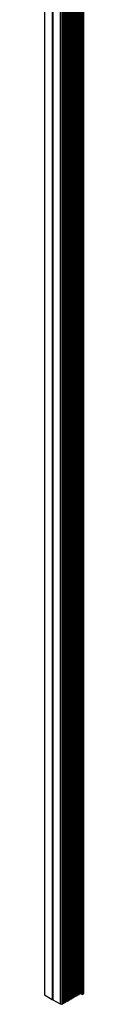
# Model space of a CAD drawing. Header units: millimetres. Extents: x 157 to 977, y 245 to 1049.
# Tile 1 of 9: x 157 to 165, y 624 to 836. Entities that reach past the tile are written whole.
import ezdxf

# ---------------------------------------------------------------- set-up
doc = ezdxf.new("R2010")
doc.units = ezdxf.units.MM

msp = doc.modelspace()

# ---------------------------------------------------------------- linework, layer by layer
at = {"color": 7, "linetype": 'Continuous', "lineweight": 25}
for p, q in [((156.76, 967.61), (156.76, 625.99)), ((156.79, 967.59), (156.79, 625.95)), ((158.46, 966.63), (158.46, 624.99)), ((158.52, 966.6), (158.52, 624.98)), ((158.59, 966.55), (158.59, 624.93)), ((158.61, 966.54), (158.61, 624.9)), ((160.15, 965.65), (160.15, 624.01)), ((160.17, 965.64), (160.17, 624.01)), ((160.53, 965.44), (160.53, 623.94)), ((160.58, 623.96), (160.58, 965.41)), ((160.59, 965.4), (160.59, 624.07)), ((160.71, 965.33), (160.71, 624.04)), ((160.76, 624.07), (160.76, 965.3)), ((160.77, 965.29), (160.77, 624.17)), ((160.89, 965.22), (160.89, 624.15)), ((160.95, 624.17), (160.95, 965.19)), ((160.95, 965.19), (160.95, 624.28)), ((161.08, 965.12), (161.08, 624.26)), ((161.13, 624.28), (161.13, 965.09)), ((161.14, 965.08), (161.14, 624.39)), ((161.26, 965.01), (161.26, 624.36)), ((161.31, 624.38), (161.31, 964.98)), ((161.32, 964.98), (161.32, 624.49)), ((161.45, 964.9), (161.45, 624.47)), ((161.5, 624.49), (161.5, 964.87)), ((161.51, 964.87), (161.51, 624.6)), ((161.63, 964.8), (161.63, 624.57)), ((161.68, 624.6), (161.68, 964.77)), ((161.69, 964.76), (161.69, 624.7)), ((161.81, 964.69), (161.81, 624.68)), ((161.87, 624.7), (161.87, 964.66)), ((161.87, 964.66), (161.87, 624.81)), ((162, 964.59), (162, 624.79)), ((162.05, 624.81), (162.05, 964.56)), ((162.06, 964.55), (162.06, 624.92)), ((162.18, 964.48), (162.18, 624.89)), ((162.23, 624.91), (162.23, 964.45)), ((162.24, 964.45), (162.24, 625.02)), ((162.36, 964.37), (162.36, 625)), ((162.42, 625.02), (162.42, 964.34)), ((162.43, 964.34), (162.43, 625.13)), ((162.55, 964.27), (162.55, 625.11)), ((162.6, 625.13), (162.6, 964.24)), ((162.61, 964.23), (162.61, 625.23)), ((162.73, 964.16), (162.73, 625.21)), ((162.79, 625.23), (162.79, 964.13)), ((162.79, 964.13), (162.79, 625.34)), ((162.92, 964.06), (162.92, 625.32)), ((162.97, 625.34), (162.97, 964.03)), ((162.98, 964.02), (162.98, 625.45)), ((163.1, 963.95), (163.1, 625.42)), ((163.15, 625.45), (163.15, 963.92)), ((163.16, 963.91), (163.16, 625.55)), ((163.28, 963.84), (163.28, 625.53)), ((163.34, 625.55), (163.34, 963.81)), ((163.34, 963.81), (163.34, 625.66)), ((163.47, 963.74), (163.47, 625.64)), ((163.52, 625.66), (163.52, 963.71)), ((163.53, 963.7), (163.53, 625.77)), ((163.65, 963.63), (163.65, 625.74)), ((163.7, 625.76), (163.7, 963.6)), ((163.71, 963.6), (163.71, 625.87)), ((163.84, 963.52), (163.84, 625.85)), ((163.89, 625.87), (163.89, 963.49)), ((163.9, 963.49), (163.9, 625.98)), ((164.02, 963.42), (164.02, 625.95)), ((164.07, 625.98), (164.07, 963.39)), ((164.08, 963.38), (164.08, 626.08)), ((164.2, 963.31), (164.2, 626.06)), ((164.26, 626.08), (164.26, 963.28)), ((164.26, 963.28), (164.26, 626.19)), ((164.39, 963.21), (164.39, 626.17)), ((164.44, 626.19), (164.44, 963.18)), ((164.45, 963.17), (164.45, 626.3)), ((164.67, 963.04), (164.67, 626.25)), ((164.69, 963.03), (164.69, 626.24)), ((164.82, 962.96), (164.82, 626.07)), ((164.89, 962.92), (164.89, 626.07)), ((165.24, 962.72), (165.24, 626.27)), ((165.25, 626.29), (165.25, 962.71)), ((156.79, 625.95), (158.46, 624.99)), ((158.61, 624.9), (160.15, 624.01)), ((161.87, 624.81), (161.87, 624.81)), ((161.87, 624.81), (162, 624.79)), ((162.05, 624.92), (162.06, 624.92)), ((162.06, 624.92), (162.18, 624.89)), ((162.23, 625.02), (162.24, 625.02)), ((162.24, 625.02), (162.36, 625)), ((162.42, 625.13), (162.43, 625.13)), ((162.43, 625.13), (162.55, 625.11)), ((162.6, 625.24), (162.61, 625.23)), ((162.61, 625.23), (162.73, 625.21)), ((162.79, 625.34), (162.79, 625.34)), ((162.79, 625.34), (162.92, 625.32)), ((162.97, 625.45), (162.98, 625.45)), ((162.98, 625.45), (163.1, 625.42)), ((163.15, 625.55), (163.16, 625.55)), ((163.16, 625.55), (163.28, 625.53)), ((163.34, 625.66), (163.34, 625.66)), ((163.34, 625.66), (163.47, 625.64)), ((163.52, 625.77), (163.53, 625.77)), ((163.53, 625.77), (163.65, 625.74)), ((163.7, 625.87), (163.71, 625.87)), ((163.71, 625.87), (163.84, 625.85)), ((163.89, 625.98), (163.9, 625.98)), ((163.9, 625.98), (164.02, 625.95)), ((164.07, 626.08), (164.08, 626.08)), ((164.08, 626.08), (164.2, 626.06)), ((164.26, 626.19), (164.26, 626.19)), ((164.26, 626.19), (164.39, 626.17)), ((164.44, 626.3), (164.45, 626.3)), ((164.45, 626.3), (164.67, 626.25)), ((164.69, 626.24), (164.82, 626.07)), ((164.89, 626.07), (165.24, 626.27)), ((160.17, 624.01), (160.53, 623.94)), ((160.58, 624.07), (160.59, 624.07)), ((160.59, 624.07), (160.71, 624.04)), ((160.76, 624.17), (160.77, 624.17)), ((160.77, 624.17), (160.89, 624.15)), ((160.95, 624.28), (160.95, 624.28)), ((160.95, 624.28), (161.08, 624.26)), ((161.13, 624.39), (161.14, 624.39)), ((161.14, 624.39), (161.26, 624.36)), ((161.31, 624.49), (161.32, 624.49)), ((161.32, 624.49), (161.45, 624.47)), ((161.5, 624.6), (161.51, 624.6)), ((161.51, 624.6), (161.63, 624.57)), ((161.68, 624.71), (161.69, 624.7)), ((161.69, 624.7), (161.81, 624.68))]:
    msp.add_line(p, q, dxfattribs=at)
at = {"color": 7, "linetype": 'Continuous', "lineweight": 25, "flags": 128}
for points in [[(162, 624.79), (162.01, 624.79), (162.02, 624.79), (162.03, 624.79), (162.04, 624.79), (162.04, 624.8), (162.05, 624.8), (162.05, 624.81)], [(162.18, 624.89), (162.19, 624.89), (162.2, 624.89), (162.21, 624.89), (162.22, 624.9), (162.23, 624.9), (162.23, 624.91), (162.23, 624.91)], [(162.36, 625), (162.38, 625), (162.39, 625), (162.4, 625), (162.41, 625), (162.41, 625.01), (162.42, 625.02), (162.42, 625.02)], [(162.55, 625.11), (162.56, 625.1), (162.57, 625.1), (162.58, 625.11), (162.59, 625.11), (162.6, 625.12), (162.6, 625.12), (162.6, 625.13)], [(162.73, 625.21), (162.74, 625.21), (162.75, 625.21), (162.76, 625.21), (162.77, 625.22), (162.78, 625.22), (162.78, 625.23), (162.79, 625.23)], [(162.92, 625.32), (162.93, 625.32), (162.94, 625.32), (162.95, 625.32), (162.96, 625.32), (162.96, 625.33), (162.97, 625.33), (162.97, 625.34)], [(163.1, 625.42), (163.11, 625.42), (163.12, 625.42), (163.13, 625.43), (163.14, 625.43), (163.15, 625.43), (163.15, 625.44), (163.15, 625.45)], [(163.28, 625.53), (163.3, 625.53), (163.31, 625.53), (163.32, 625.53), (163.33, 625.54), (163.33, 625.54), (163.34, 625.55), (163.34, 625.55)], [(163.47, 625.64), (163.48, 625.63), (163.49, 625.64), (163.5, 625.64), (163.51, 625.64), (163.52, 625.65), (163.52, 625.65), (163.52, 625.66)], [(163.65, 625.74), (163.66, 625.74), (163.67, 625.74), (163.68, 625.74), (163.69, 625.75), (163.7, 625.75), (163.7, 625.76), (163.7, 625.76)], [(163.84, 625.85), (163.85, 625.85), (163.86, 625.85), (163.87, 625.85), (163.88, 625.85), (163.88, 625.86), (163.89, 625.86), (163.89, 625.87)], [(164.02, 625.95), (164.03, 625.95), (164.04, 625.95), (164.05, 625.96), (164.06, 625.96), (164.07, 625.96), (164.07, 625.97), (164.07, 625.98)], [(164.2, 626.06), (164.21, 626.06), (164.23, 626.06), (164.24, 626.06), (164.24, 626.07), (164.25, 626.07), (164.25, 626.08), (164.26, 626.08)], [(164.39, 626.17), (164.4, 626.17), (164.41, 626.17), (164.42, 626.17), (164.43, 626.17), (164.43, 626.18), (164.44, 626.18), (164.44, 626.19)], [(160.53, 623.94), (160.54, 623.94), (160.55, 623.94), (160.56, 623.94), (160.57, 623.94), (160.57, 623.95), (160.58, 623.95), (160.58, 623.96)], [(160.71, 624.04), (160.72, 624.04), (160.73, 624.04), (160.74, 624.05), (160.75, 624.05), (160.76, 624.05), (160.76, 624.06), (160.76, 624.07)], [(160.89, 624.15), (160.91, 624.15), (160.92, 624.15), (160.93, 624.15), (160.94, 624.16), (160.94, 624.16), (160.95, 624.17), (160.95, 624.17)], [(161.08, 624.26), (161.09, 624.26), (161.1, 624.26), (161.11, 624.26), (161.12, 624.26), (161.13, 624.27), (161.13, 624.27), (161.13, 624.28)], [(161.26, 624.36), (161.27, 624.36), (161.28, 624.36), (161.29, 624.36), (161.3, 624.37), (161.31, 624.37), (161.31, 624.38), (161.31, 624.38)], [(161.45, 624.47), (161.46, 624.47), (161.47, 624.47), (161.48, 624.47), (161.49, 624.47), (161.49, 624.48), (161.5, 624.49), (161.5, 624.49)], [(161.63, 624.57), (161.64, 624.57), (161.65, 624.57), (161.66, 624.58), (161.67, 624.58), (161.68, 624.59), (161.68, 624.59), (161.68, 624.6)], [(161.81, 624.68), (161.82, 624.68), (161.84, 624.68), (161.85, 624.68), (161.85, 624.69), (161.86, 624.69), (161.86, 624.7), (161.87, 624.7)]]:
    msp.add_lwpolyline(points, dxfattribs=at)
at = {"color": 7, "linetype": 'Continuous', "lineweight": 25}
for centre, radius, start, end in [((156.81, 626), 0.0503, 185.694, 245.6259), ((158.5, 625.07), 0.0921, 242.6431, 279.7717), ((158.54, 624.91), 0.074, 43.5196, 103.8822), ((158.62, 624.93), 0.0303, 185.8472, 245.475), ((164.66, 626.21), 0.0393, 42.5717, 81.5976), ((164.86, 626.12), 0.0561, 228.5226, 299.4307), ((165.23, 626.29), 0.0201, 294.3771, 354.3018), ((160.18, 624.06), 0.0507, 240.9294, 259.9555)]:
    msp.add_arc(centre, radius, start, end, dxfattribs=at)

doc.saveas('drawing.dxf')
